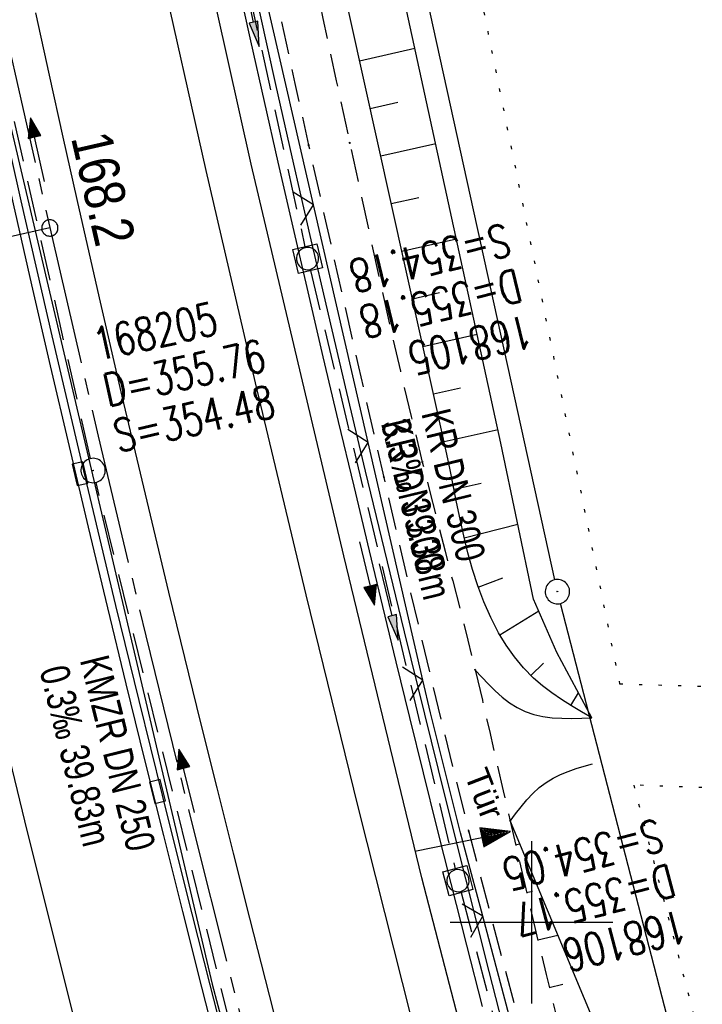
# Model space of a CAD drawing. Extents: x 508896 to 509497, y 457065 to 458031.
# Tile 31 of 45: x 509069 to 509111, y 457795 to 457856. Entities that reach past the tile are written whole.
import ezdxf

# ---------------------------------------------------------------- set-up
doc = ezdxf.new("R2010")
doc.units = 0
doc.header["$LTSCALE"] = 10
doc.header["$MEASUREMENT"] = 0
for name, pattern in [('ACHSE', [5.5, 4, -0.5, 0.5, -0.5]), ('AUSGEZOGEN', [0]), ('LT00', [0]), ('LT11', [0.3, 0.2, -0.1]), ('LT17', [0.15, 0.1, -0.05]), ('PUNKTX2_STR', [0.6, 0.1, -0.5]), ('STRICHLINIE2', [0.375, 0.25, -0.125])]:
    doc.linetypes.add(name, pattern=pattern)
doc.layers.get('0').update_dxf_attribs({"linetype": 'LT00'})
for name, color, linetype in [('--EK_FBR', 1, 'LT00'), ('--EK_Halt-Pfeil', 4, 'LT00'), ('--EK_Haltung', 7, 'STRICHLINIE2'), ('--EK_Haltung-Text', 140, 'LT00'), ('--EK_Schacht-Text', 5, 'LT00'), ('--EK_ST-93-1', 30, 'LT17'), ('--EL_DFK_AB_L', 21, 'LT00'), ('--EL_DFK_AB_P', 7, 'LT00'), ('--EL_Halt-Pfeil', 4, 'LT00'), ('--EL_Haltung', 182, 'STRICHLINIE2'), ('--EL_Haltung-Text', 182, 'LT00'), ('--WASSER_GRENZE', 180, 'PUNKTX2_STR'), ('-AX-093', 35, 'ACHSE'), ('-ST-93-1', 250, 'LT00'), ('DFK_AB_L', 21, 'LT00'), ('DFK_AB_P', 7, 'LT00'), ('PFEIL', 140, 'AUSGEZOGEN'), ('TOR_TEXT_B', 11, 'Continuous'), ('V113_AFBR_BAB', 250, 'LT00'), ('V113_BOESCH', 250, 'LT00'), ('V113_BOSCHUNG', 250, 'LT00'), ('V113_EINFAHRT', 250, 'LT00'), ('V113_FELDWEG', 250, 'LT11'), ('V113_GRABEN', 250, 'LT00'), ('V113_H_BORD', 8, 'LT00'), ('V113_KA_MULD', 182, 'LT00'), ('V113_KA_PRUF', 182, 'LT00'), ('V113_LD_MARK', 250, 'LT00'), ('V113_RASTER', 250, 'LT00'), ('V113_RINNE', 182, 'LT00'), ('V113_SINKK', 182, 'LT00'), ('V113_TOR', 10, 'LT00'), ('V113_ZAUN', 40, 'LT00')]:
    doc.layers.add(name, color=color, linetype=linetype)
doc.styles.add('Beschrift', font='ARIAL.TTF')
doc.styles.add('Haltungsbeschriftung', font='ARIAL.TTF', dxfattribs={"width": 0.75})
doc.styles.add('schachtbeschriftung', font='romans.shx', dxfattribs={"width": 0.75, "height": 2})

# ---------------------------------------------------------------- blocks, each defined once
blk = doc.blocks.new('SYMB0003')
at = {"color": 0, "linetype": 'ByBlock'}
for p, q in [((-0.015712, 0), (0.010166, 0.012015)), ((0, -0.021257), (-0.015712, 0)), ((0.010166, 0.012015), (0, -0.021257))]:
    blk.add_line(p, q, dxfattribs=at)
for points in [[(-0.031395, 0.499013), (-0.093691, 0.491144), (-0.154509, 0.475528), (-0.21289, 0.452414), (-0.267913, 0.422164), (-0.318712, 0.385257), (-0.364484, 0.342274), (-0.404509, 0.293893), (-0.438154, 0.240877), (-0.464888, 0.184062), (-0.484292, 0.124345), (-0.496058, 0.062667), (-0.5, 0)], [(0.5, 0), (0.496057, 0.062667), (0.484292, 0.124345), (0.464888, 0.184062), (0.438153, 0.240877), (0.404509, 0.293893), (0.364484, 0.342274), (0.318712, 0.385257), (0.267913, 0.422164), (0.21289, 0.452414), (0.154509, 0.475528), (0.093691, 0.491144), (0.031395, 0.499013), (-0.031395, 0.499013)], [(-0.5, 0), (-0.496058, -0.062667), (-0.484292, -0.124345), (-0.464888, -0.184062), (-0.438154, -0.240877), (-0.404509, -0.293893), (-0.364485, -0.342274), (-0.318712, -0.385257), (-0.267914, -0.422164), (-0.21289, -0.452414), (-0.154509, -0.475529), (-0.093691, -0.491144), (-0.031395, -0.499014), (0.031395, -0.499014)], [(0.031395, -0.499014), (0.093691, -0.491144), (0.154509, -0.475529), (0.21289, -0.452414), (0.267914, -0.422164), (0.318712, -0.385257), (0.364485, -0.342274), (0.404509, -0.293893), (0.438154, -0.240877), (0.464889, -0.184062), (0.484292, -0.124345), (0.496058, -0.062667), (0.5, 0)]]:
    blk.add_lwpolyline(points, dxfattribs=at)
blk = doc.blocks.new('Pfreil3')
at = {"layer": 'PFEIL'}
blk.add_hatch(color=256, dxfattribs=at).paths.add_polyline_path([(-1.549, 0.273), (-1.549, -0.273), (0, 0)])
for p, q in [((-1.549, 0), (-4.831, 0)), ((-1.549, -0.273), (-1.549, 0.273)), ((-1.549, 0.273), (0, 0)), ((0, 0), (-1.549, -0.273))]:
    blk.add_line(p, q, dxfattribs=at)
blk = doc.blocks.new('SYMB0011')
at = {"color": 0, "linetype": 'ByBlock'}
for p, q in [((0.5, 0), (-0.5, 0)), ((0, 0.5), (0, -0.5))]:
    blk.add_line(p, q, dxfattribs=at)
blk = doc.blocks.new('SYMB0070')
at = {"color": 0, "linetype": 'ByBlock'}
for p, q in [((-0.5, 0), (0.2, 0)), ((0.5, 0), (0.2, 0.1)), ((0.2, 0.1), (0.2, 0)), ((0.468, 0), (0.21, 0.086)), ((0.21, 0.086), (0.21, -0.086)), ((0.21, -0.086), (0.468, 0)), ((0.22, -0.072), (0.437, 0)), ((0.23, -0.058), (0.405, 0)), ((0.24, -0.045), (0.374, 0)), ((0.342, 0), (0.25, 0.031)), ((0.25, 0.031), (0.25, -0.031)), ((0.25, -0.031), (0.342, 0)), ((0.26, -0.017), (0.31, 0)), ((0.27, -0.003), (0.279, 0))]:
    blk.add_line(p, q, dxfattribs=at)
for points in [[(0.2, 0), (0.2, -0.1), (0.5, 0)], [(0.437, 0), (0.22, 0.072), (0.22, -0.072)], [(0.405, 0), (0.23, 0.058), (0.23, -0.058)], [(0.374, 0), (0.24, 0.045), (0.24, -0.045)], [(0.31, 0), (0.26, 0.017), (0.26, -0.017)], [(0.279, 0), (0.27, 0.003), (0.27, -0.003)]]:
    blk.add_lwpolyline(points, dxfattribs=at)
blk = doc.blocks.new('SYMB0024')
at = {"color": 0, "linetype": 'ByBlock'}
for p, q in [((-0.5, 0.5), (0, 0)), ((0, 0), (0.5, 0.5))]:
    blk.add_line(p, q, dxfattribs=at)
blk = doc.blocks.new('SYMB0652')
at = {"color": 0, "linetype": 'ByBlock'}
blk.add_lwpolyline([(-0.15, -0.075), (0.15, -0.075), (0.15, 0.075), (-0.15, 0.075), (-0.15, -0.075)], dxfattribs=at)
blk = doc.blocks.new('SYMB1210')
at = {"color": 0, "linetype": 'ByBlock'}
blk.add_line((0.018815, -0.179014), (0.055623, -0.17119), dxfattribs=at)
for points in [[(-0.2, -0.2), (-0.2, 0.2), (0.2, 0.2), (0.2, -0.2), (-0.2, -0.2)], [(0.018815, 0.179014), (-0.018815, 0.179014), (-0.055623, 0.17119), (-0.09, 0.155885), (-0.120444, 0.133766), (-0.145623, 0.105801), (-0.164438, 0.073213), (-0.176067, 0.037424), (-0.18, 0)], [(0.18, 0), (0.176067, 0.037424), (0.164438, 0.073213), (0.145623, 0.105801), (0.120444, 0.133766), (0.09, 0.155885), (0.055623, 0.17119), (0.018815, 0.179014)], [(-0.18, 0), (-0.176067, -0.037424), (-0.164438, -0.073213), (-0.145623, -0.105801), (-0.120444, -0.133766), (-0.09, -0.155885), (-0.055623, -0.17119), (-0.018815, -0.179014), (0.018815, -0.179014)], [(0.055623, -0.17119), (0.09, -0.155885), (0.120444, -0.133766), (0.145623, -0.105801), (0.164438, -0.073213), (0.176067, -0.037424), (0.18, 0)]]:
    blk.add_lwpolyline(points, dxfattribs=at)
blk = doc.blocks.new('SYMB2')
at = {"color": 0, "linetype": 'ByBlock', "flags": 128}
for points in [[(-0.031395, 0.499013), (-0.093691, 0.491144), (-0.154509, 0.475528), (-0.21289, 0.452414), (-0.267913, 0.422164), (-0.318712, 0.385257), (-0.364484, 0.342274), (-0.404509, 0.293893), (-0.438154, 0.240877), (-0.464888, 0.184062), (-0.484292, 0.124345), (-0.496058, 0.062667), (-0.5, 0)], [(-0.5, 0), (-0.496058, -0.062667), (-0.484292, -0.124345), (-0.464888, -0.184062), (-0.438154, -0.240877), (-0.404509, -0.293893), (-0.364485, -0.342274), (-0.318712, -0.385257), (-0.267914, -0.422164), (-0.21289, -0.452414), (-0.154509, -0.475529), (-0.093691, -0.491144), (-0.031395, -0.499014), (0.031395, -0.499014)], [(0.5, 0), (0.496057, 0.062667), (0.484292, 0.124345), (0.464888, 0.184062), (0.438153, 0.240877), (0.404509, 0.293893), (0.364484, 0.342274), (0.318712, 0.385257), (0.267913, 0.422164), (0.21289, 0.452414), (0.154509, 0.475528), (0.093691, 0.491144), (0.031395, 0.499013), (-0.031395, 0.499013)], [(0.031395, -0.499014), (0.093691, -0.491144), (0.154509, -0.475529), (0.21289, -0.452414), (0.267914, -0.422164), (0.318712, -0.385257), (0.364485, -0.342274), (0.404509, -0.293893), (0.438154, -0.240877), (0.464889, -0.184062), (0.484292, -0.124345), (0.496058, -0.062667), (0.5, 0)]]:
    blk.add_lwpolyline(points, dxfattribs=at)

msp = doc.modelspace()

# ---------------------------------------------------------------- linework, layer by layer
at = {"layer": '--EK_FBR'}
msp.add_lwpolyline([(509118.866, 457710.525), (509111.875, 457733.915), (509105.573, 457756.287), (509099.311, 457779.351), (509093.246, 457802.736), (509088.446, 457822.548), (509082.751, 457846.651), (509077.808, 457868.846), (509072.927, 457892.132), (509068.281, 457915.614), (509064, 457939.002), (509059.781, 457963.33), (509056.225, 457985.851), (509055.658, 457989.641)], dxfattribs=at)
at = {"layer": '--EK_FBR', "color": 2}
msp.add_lwpolyline([(509069.475, 457855.97), (509070.317, 457852.135), (509071.166, 457848.301), (509072.023, 457844.47), (509073.396, 457838.422), (509074.794, 457832.379), (509076.217, 457826.343), (509077.666, 457820.312), (509078.646, 457816.298), (509079.635, 457812.286), (509080.633, 457808.276), (509081.639, 457804.268), (509082.65, 457800.262), (509083.854, 457795.517), (509085.065, 457790.774)], dxfattribs=at)
at = {"layer": '--EK_Haltung'}
for p, q in [((509077.749, 457879.292), (509086.056, 457841.573)), ((509072.858, 457828.534), (509064.395, 457866.113)), ((509086.393, 457840.112), (509095.294, 457803.296)), ((509082.413, 457789.866), (509073.203, 457827.074)), ((509095.66, 457801.841), (509105.401, 457764.699))]:
    msp.add_line(p, q, dxfattribs=at)
at = {"layer": '--EK_ST-93-1', "ltscale": 2.5}
msp.add_line((509070.362, 457842.724), (509031.343, 457833.926), dxfattribs=at)
at = {"layer": '--EL_DFK_AB_L'}
for p, q in [((509101.429, 457821.081), (509073.771, 457946.897)), ((509134.253, 457693.925), (509101.778, 457819.622))]:
    msp.add_line(p, q, dxfattribs=at)
at = {"layer": '--EL_Haltung'}
for p, q in [((509077.749, 457879.292), (509086.056, 457841.573)), ((509072.858, 457828.534), (509064.395, 457866.113)), ((509086.393, 457840.112), (509095.294, 457803.296)), ((509082.413, 457789.866), (509073.203, 457827.074)), ((509095.66, 457801.841), (509105.401, 457764.699))]:
    msp.add_line(p, q, dxfattribs=at)
at = {"layer": '--WASSER_GRENZE', "ltscale": 0.2}
for p, q in [((509069.012, 457994.797), (509105.41, 457814.679)), ((509105.41, 457814.679), (509223.05, 457811.21)), ((509106.28, 457808.449), (509128.1, 457724.879)), ((509251.979, 457802.936), (509106.28, 457808.449))]:
    msp.add_line(p, q, dxfattribs=at)
at = {"layer": '-AX-093', "ltscale": 0.2}
msp.add_lwpolyline([(509043.273, 457984.858), (509044.222, 457978.663), (509046.216, 457966.188), (509048.288, 457953.726), (509050.439, 457941.277), (509052.669, 457928.842), (509054.977, 457916.422), (509057.364, 457904.016), (509059.83, 457891.626), (509062.374, 457879.251), (509064.996, 457866.893), (509067.697, 457854.552), (509070.475, 457842.228), (509073.332, 457829.922), (509076.266, 457817.634), (509079.279, 457805.365), (509082.369, 457793.116), (509085.536, 457780.886), (509088.781, 457768.676), (509092.103, 457756.488), (509095.502, 457744.32), (509098.978, 457732.175), (509102.531, 457720.051)], dxfattribs=at)
at = {"layer": 'DFK_AB_L'}
for p, q in [((509101.429, 457821.081), (509073.771, 457946.897)), ((509134.253, 457693.925), (509101.778, 457819.622))]:
    msp.add_line(p, q, dxfattribs=at)
at = {"layer": 'V113_AFBR_BAB'}
msp.add_lwpolyline([(509118.866, 457710.525), (509111.875, 457733.915), (509105.573, 457756.287), (509099.311, 457779.351), (509093.246, 457802.736), (509088.446, 457822.548), (509082.751, 457846.651), (509077.808, 457868.846), (509072.927, 457892.132), (509068.281, 457915.614), (509064, 457939.002), (509059.781, 457963.33), (509056.225, 457985.851), (509055.658, 457989.641)], dxfattribs=at)
at = {"layer": 'V113_AFBR_BAB', "color": 0}
msp.add_lwpolyline([(509069.475, 457855.97), (509070.317, 457852.135), (509071.166, 457848.301), (509072.023, 457844.47), (509073.396, 457838.422), (509074.794, 457832.379), (509076.217, 457826.343), (509077.666, 457820.312), (509078.646, 457816.298), (509079.635, 457812.286), (509080.633, 457808.276), (509081.639, 457804.268), (509082.65, 457800.262), (509083.854, 457795.517), (509085.065, 457790.774)], dxfattribs=at)
at = {"layer": 'V113_BOESCH'}
for points in [[(509103.712, 457812.595), (509101.55, 457816.601), (509100.118, 457819.895), (509098.113, 457829.492), (509087.658, 457877.541), (509077.56, 457925.448), (509071.545, 457958.317), (509067.034, 457985.601), (509065.877, 457993.586)], [(509103.712, 457812.595), (509101.55, 457816.601), (509100.118, 457819.895), (509098.113, 457829.492), (509087.658, 457877.541), (509077.56, 457925.448), (509071.545, 457958.317), (509067.034, 457985.601), (509065.877, 457993.586)], [(509103.712, 457812.595), (509103.078, 457812.958), (509102.45, 457813.329), (509101.833, 457813.714), (509101.236, 457814.12), (509100.662, 457814.555), (509100.118, 457815.026), (509099.503, 457815.655), (509098.94, 457816.337), (509098.429, 457817.062), (509097.969, 457817.819), (509097.482, 457818.756), (509097.058, 457819.721), (509096.689, 457820.709), (509096.367, 457821.716), (509096.084, 457822.739), (509095.832, 457823.773), (509095.603, 457824.816), (509095.388, 457825.862), (509095.179, 457826.91), (509094.968, 457827.953), (509094.747, 457828.99), (509084.65, 457874.534)], [(509103.712, 457812.595), (509103.078, 457812.958), (509102.45, 457813.329), (509101.833, 457813.714), (509101.236, 457814.12), (509100.662, 457814.555), (509100.118, 457815.026), (509099.503, 457815.655), (509098.94, 457816.337), (509098.429, 457817.062), (509097.969, 457817.819), (509097.482, 457818.756), (509097.058, 457819.721), (509096.689, 457820.709), (509096.367, 457821.716), (509096.084, 457822.739), (509095.832, 457823.773), (509095.603, 457824.816), (509095.388, 457825.862), (509095.179, 457826.91), (509094.968, 457827.953), (509094.747, 457828.99), (509084.65, 457874.534)], [(509098.678, 457806.231), (509104.414, 457792.469), (509111.718, 457766.475), (509118.593, 457741.984), (509122.675, 457728.88), (509125.038, 457723.294), (509126.355, 457721.61)], [(509098.678, 457806.231), (509104.414, 457792.469), (509111.718, 457766.475), (509118.593, 457741.984), (509122.675, 457728.88), (509125.038, 457723.294), (509126.355, 457721.61)]]:
    msp.add_lwpolyline(points, dxfattribs=at)
at = {"layer": 'V113_BOSCHUNG'}
for p, q in [((509089.421, 457853.011), (509092.826, 457853.786)), ((509090.071, 457850.082), (509091.768, 457850.468)), ((509090.72, 457847.154), (509094.102, 457847.922)), ((509091.37, 457844.225), (509093.055, 457844.608)), ((509092.019, 457841.296), (509095.378, 457842.06)), ((509092.668, 457838.367), (509094.342, 457838.747)), ((509093.317, 457835.438), (509096.654, 457836.197)), ((509093.967, 457832.509), (509095.629, 457832.887)), ((509094.612, 457829.596), (509097.933, 457830.317)), ((509095.228, 457826.661), (509096.891, 457827.022)), ((509095.857, 457823.668), (509099.154, 457824.506)), ((509096.717, 457820.629), (509098.223, 457821.191)), ((509098.044, 457817.69), (509100.438, 457819.16)), ((509099.949, 457815.188), (509100.722, 457815.957)), ((509102.416, 457813.35), (509102.887, 457814.123)), ((509099.013, 457804.769), (509099.263, 457804.826)), ((509099.689, 457801.846), (509100.062, 457801.931)), ((509100.379, 457798.922), (509101.604, 457799.211)), ((509101.085, 457796.004), (509101.927, 457796.209))]:
    msp.add_line(p, q, dxfattribs=at)
at = {"layer": 'V113_EINFAHRT'}
for points in [[(509096.525, 457815.523), (509096.933, 457815.084), (509097.344, 457814.655), (509097.763, 457814.244), (509098.194, 457813.862), (509098.64, 457813.517), (509099.106, 457813.218), (509099.595, 457812.976), (509100.129, 457812.791), (509100.688, 457812.666), (509101.268, 457812.591), (509101.864, 457812.557), (509102.473, 457812.553), (509103.091, 457812.569), (509103.712, 457812.595)], [(509098.678, 457806.231), (509099.014, 457806.677), (509099.355, 457807.115), (509099.708, 457807.536), (509100.079, 457807.932), (509100.472, 457808.294), (509100.894, 457808.615), (509101.323, 457808.874), (509101.777, 457809.096), (509102.253, 457809.288), (509102.743, 457809.458), (509103.244, 457809.612), (509103.75, 457809.759)]]:
    msp.add_lwpolyline(points, dxfattribs=at)
at = {"layer": 'V113_FELDWEG', "flags": 128}
for points in [[(509061.669, 457991.962), (509062.2, 457988.396), (509063.129, 457982.25), (509064.071, 457976.105), (509065.023, 457969.961), (509065.503, 457966.894), (509065.986, 457963.827), (509066.476, 457960.761), (509066.974, 457957.697), (509067.482, 457954.634), (509068.001, 457951.573), (509068.534, 457948.515), (509069.075, 457945.497), (509069.627, 457942.482), (509070.189, 457939.468), (509070.756, 457936.455), (509071.327, 457933.443), (509071.897, 457930.43), (509072.465, 457927.417), (509073.026, 457924.403), (509073.5, 457921.819), (509073.97, 457919.235), (509074.438, 457916.65), (509074.906, 457914.065), (509075.377, 457911.481), (509075.852, 457908.897), (509076.335, 457906.316), (509076.827, 457903.736), (509077.331, 457901.158), (509077.923, 457898.218), (509078.53, 457895.282), (509079.151, 457892.348), (509079.783, 457889.416), (509080.423, 457886.486), (509081.068, 457883.556), (509081.716, 457880.628), (509082.365, 457877.7), (509083.012, 457874.771), (509083.851, 457870.941), (509084.684, 457867.111), (509085.513, 457863.279), (509086.338, 457859.446), (509087.161, 457855.614), (509087.985, 457851.781), (509088.811, 457847.948), (509089.419, 457845.138), (509090.032, 457842.328), (509090.653, 457839.521), (509091.285, 457836.716), (509091.93, 457833.914), (509092.594, 457831.117), (509093.277, 457828.324), (509093.737, 457826.494), (509094.204, 457824.666), (509094.675, 457822.839), (509095.145, 457821.012), (509095.613, 457819.184), (509096.074, 457817.355), (509096.525, 457815.523), (509096.969, 457813.668), (509097.403, 457811.81), (509097.831, 457809.951), (509098.255, 457808.091), (509098.678, 457806.231), (509099.22, 457803.87), (509099.768, 457801.51), (509100.324, 457799.152), (509100.891, 457796.796), (509101.471, 457794.444), (509102.064, 457792.096), (509102.692, 457789.677), (509103.335, 457787.262), (509103.99, 457784.851), (509104.654, 457782.441), (509105.325, 457780.033), (509106, 457777.627), (509106.677, 457775.22), (509107.352, 457772.814), (509108.024, 457770.406), (509108.689, 457767.996), (509109.346, 457765.584), (509109.945, 457763.348), (509110.538, 457761.11), (509111.129, 457758.871), (509111.721, 457756.633), (509112.319, 457754.396), (509112.925, 457752.163), (509113.545, 457749.933), (509114.182, 457747.707), (509114.839, 457745.488), (509115.52, 457743.276), (509116.23, 457741.072), (509116.763, 457739.48), (509117.309, 457737.891), (509117.862, 457736.305), (509118.419, 457734.719), (509118.975, 457733.134), (509119.526, 457731.547), (509120.067, 457729.958), (509120.594, 457728.365), (509121.102, 457726.767), (509121.588, 457725.163), (509122.046, 457723.551), (509122.472, 457721.93), (509122.766, 457720.722), (509123.045, 457719.509), (509123.314, 457718.293), (509123.577, 457717.076), (509123.84, 457715.859), (509124.107, 457714.643), (509124.383, 457713.429), (509124.879, 457711.384), (509125.412, 457709.349), (509125.975, 457707.322), (509126.565, 457705.303), (509127.179, 457703.289), (509127.81, 457701.281), (509128.457, 457699.276), (509129.113, 457697.274), (509129.775, 457695.274), (509130.438, 457693.274), (509131.099, 457691.273), (509131.944, 457688.686), (509132.779, 457686.097), (509133.608, 457683.507), (509134.433, 457680.916), (509135.257, 457678.325), (509136.082, 457675.735), (509136.911, 457673.147), (509137.746, 457670.561), (509138.59, 457667.978), (509139.341, 457665.708), (509140.098, 457663.44), (509140.857, 457661.171), (509141.614, 457658.902), (509142.365, 457656.63), (509143.108, 457654.355), (509143.839, 457652.074), (509144.356, 457650.43), (509144.869, 457648.784), (509145.382, 457647.138), (509145.899, 457645.493), (509146.424, 457643.852), (509146.962, 457642.215), (509147.517, 457640.585), (509148.092, 457638.963), (509148.692, 457637.35), (509149.321, 457635.748), (509149.983, 457634.16), (509150.682, 457632.586), (509151.422, 457631.028), (509151.765, 457630.338), (509152.108, 457629.647), (509152.441, 457628.954), (509152.755, 457628.255), (509153.041, 457627.545), (509153.308, 457626.77), (509153.54, 457625.982), (509153.743, 457625.184), (509153.925, 457624.379), (509154.095, 457623.569), (509154.261, 457622.757), (509154.429, 457621.946), (509154.607, 457621.138), (509154.804, 457620.335), (509155.033, 457619.513), (509155.284, 457618.698), (509155.552, 457617.888), (509155.831, 457617.082), (509156.116, 457616.277), (509163.031, 457596.871), (509169.695, 457579.416), (509175.965, 457562.519)], [(509059.167, 457990.996), (509059.62, 457988.073), (509060.112, 457984.957), (509060.61, 457981.841), (509061.11, 457978.725), (509061.611, 457975.61), (509062.109, 457972.494), (509062.601, 457969.377), (509063.012, 457966.737), (509063.421, 457964.096), (509063.829, 457961.455), (509064.241, 457958.814), (509064.659, 457956.175), (509065.085, 457953.537), (509065.524, 457950.902), (509065.978, 457948.269), (509066.417, 457945.815), (509066.869, 457943.363), (509067.332, 457940.913), (509067.802, 457938.465), (509068.278, 457936.017), (509068.756, 457933.569), (509069.234, 457931.122), (509069.71, 457928.674), (509070.18, 457926.225), (509070.643, 457923.775), (509071.111, 457921.238), (509071.571, 457918.699), (509072.026, 457916.16), (509072.478, 457913.619), (509072.93, 457911.08), (509073.386, 457908.54), (509073.848, 457906.002), (509074.318, 457903.466), (509074.801, 457900.932), (509075.381, 457897.984), (509075.978, 457895.04), (509076.59, 457892.099), (509077.215, 457889.16), (509077.849, 457886.223), (509078.49, 457883.288), (509079.137, 457880.353), (509079.785, 457877.419), (509080.433, 457874.485), (509081.271, 457870.674), (509082.105, 457866.863), (509082.938, 457863.051), (509083.77, 457859.24), (509084.604, 457855.429), (509085.441, 457851.618), (509086.283, 457847.809), (509087.805, 457840.994), (509089.347, 457834.183), (509090.907, 457827.376), (509091.628, 457824.256), (509092.355, 457821.137), (509093.09, 457818.02), (509093.833, 457814.906), (509094.588, 457811.794), (509095.357, 457808.686), (509096.14, 457805.581), (509096.848, 457802.833), (509097.566, 457800.089), (509098.293, 457797.346), (509099.026, 457794.605), (509099.761, 457791.864), (509100.946, 457787.454), (509102.133, 457783.044), (509103.324, 457778.635), (509104.521, 457774.228), (509105.724, 457769.823), (509106.935, 457765.42), (509108.332, 457760.39), (509109.742, 457755.363), (509111.168, 457750.341), (509112.609, 457745.323), (509114.067, 457740.31), (509115.241, 457736.321), (509116.424, 457732.334), (509117.617, 457728.35), (509118.816, 457724.368), (509120.021, 457720.388), (509121.231, 457716.41), (509122.444, 457712.432), (509123.778, 457708.066), (509125.116, 457703.7), (509126.457, 457699.336), (509127.803, 457694.974), (509129.155, 457690.613), (509130.356, 457686.758), (509131.564, 457682.906), (509132.781, 457679.056), (509134.007, 457675.209), (509135.244, 457671.366), (509136.494, 457667.527), (509137.358, 457664.901), (509138.226, 457662.277), (509139.098, 457659.654), (509139.97, 457657.031), (509140.842, 457654.408), (509141.712, 457651.784), (509142.43, 457649.61), (509143.147, 457647.435), (509143.867, 457645.261), (509144.591, 457643.089), (509145.323, 457640.919), (509146.064, 457638.753), (509146.819, 457636.591), (509147.588, 457634.435), (509148.375, 457632.285), (509149.183, 457630.143), (509149.752, 457628.67), (509150.327, 457627.2), (509150.903, 457625.729), (509151.475, 457624.258), (509152.038, 457622.783), (509152.586, 457621.303), (509153.116, 457619.816), (509153.469, 457618.785), (509153.813, 457617.751), (509154.151, 457616.714), (509154.487, 457615.677), (509161.552, 457595.925), (509168.263, 457578.46), (509174.497, 457561.824)]]:
    msp.add_lwpolyline(points, dxfattribs=at)
at = {"layer": 'V113_GRABEN'}
for points in [[(509081.882, 457857.972), (509082.708, 457854.236), (509083.542, 457850.502), (509084.386, 457846.77), (509085.301, 457842.779), (509086.227, 457838.79), (509087.162, 457834.803), (509088.106, 457830.818), (509089.056, 457826.834), (509090.01, 457822.852), (509090.831, 457819.437), (509091.657, 457816.023), (509092.487, 457812.611), (509093.324, 457809.2), (509094.169, 457805.791), (509095.023, 457802.384), (509095.985, 457798.599), (509096.959, 457794.818)], [(509083.251, 457856.008), (509084.244, 457851.55), (509085.249, 457847.095), (509086.357, 457842.259), (509087.482, 457837.426), (509088.62, 457832.597), (509089.771, 457827.771), (509090.932, 457822.947), (509092.164, 457817.874), (509093.407, 457812.803), (509094.662, 457807.736), (509095.93, 457802.672), (509097.373, 457796.983), (509098.833, 457791.299)]]:
    msp.add_lwpolyline(points, dxfattribs=at)
at = {"layer": 'V113_H_BORD'}
msp.add_lwpolyline([(509042.253, 457984.465), (509051.959, 457925.916), (509063.647, 457867.236), (509080.341, 457796.2), (509092.218, 457751.548), (509119.942, 457660.357), (509144.412, 457590.771), (509169.438, 457526.599), (509196.658, 457462.522), (509226.846, 457396.406), (509237.291, 457374.302), (509273.52, 457300.185), (509300.023, 457247.768), (509301.774, 457242.872), (509307.307, 457232.156), (509330.363, 457187.458), (509366.292, 457118.024)], dxfattribs=at)
at = {"layer": 'V113_LD_MARK'}
for points in [[(509052.92, 457988.583), (509054.901, 457975.837), (509056.989, 457962.966), (509059.193, 457949.934), (509061.485, 457936.917), (509063.864, 457923.916), (509066.33, 457910.931), (509068.884, 457897.963), (509071.523, 457885.012), (509074.249, 457872.079), (509077.061, 457859.164), (509079.958, 457846.269), (509082.987, 457833.196), (509086.103, 457820.144), (509089.307, 457807.113), (509092.598, 457794.104), (509095.977, 457781.117), (509099.442, 457768.154), (509102.995, 457755.213), (509106.618, 457742.355), (509110.326, 457729.521), (509114.121, 457716.712)], [(509033.755, 457981.183), (509035.709, 457968.802), (509037.796, 457956.119), (509039.963, 457943.449), (509042.212, 457930.794), (509044.542, 457918.152), (509046.952, 457905.526), (509049.442, 457892.915), (509052.011, 457880.319), (509054.66, 457867.741), (509057.388, 457855.179), (509060.194, 457842.635), (509063.079, 457830.109), (509066.041, 457817.601), (509068.802, 457806.244), (509071.628, 457794.903), (509074.518, 457783.579), (509077.475, 457772.273), (509080.497, 457760.984), (509083.586, 457749.714), (509086.742, 457738.462), (509089.966, 457727.23), (509093.258, 457716.017)]]:
    msp.add_lwpolyline(points, dxfattribs=at)
at = {"layer": 'V113_RASTER'}
for p, q in [((509100, 457805), (509100, 457795)), ((509105, 457800), (509095, 457800))]:
    msp.add_line(p, q, dxfattribs=at)
at = {"layer": 'V113_RINNE'}
for points in [[(509055.886, 457901.785), (509057.083, 457895.771), (509058.297, 457889.76), (509059.224, 457885.222), (509060.159, 457880.685), (509061.105, 457876.151), (509062.062, 457871.619), (509063.03, 457867.089), (509064.023, 457862.507), (509065.028, 457857.927), (509066.043, 457853.35), (509067.07, 457848.776), (509068.105, 457844.203), (509069.242, 457839.226), (509070.391, 457834.251), (509071.552, 457829.278), (509072.726, 457824.31), (509073.914, 457819.344), (509075.047, 457814.672), (509076.192, 457810.004), (509077.349, 457805.338), (509078.518, 457800.675), (509079.697, 457796.015), (509081.153, 457790.317)], [(509081.387, 457791.583), (509080.224, 457796.151), (509078.753, 457801.983), (509077.296, 457807.818), (509075.855, 457813.657), (509074.431, 457819.5), (509072.446, 457827.787), (509070.499, 457836.083), (509068.589, 457844.388), (509066.03, 457855.795), (509063.541, 457867.218), (509062.33, 457872.904), (509061.135, 457878.593), (509059.955, 457884.286), (509058.79, 457889.982), (509057.583, 457895.961), (509056.391, 457901.944)]]:
    msp.add_lwpolyline(points, dxfattribs=at)
at = {"layer": 'V113_ZAUN'}
for p, q in [((509086.587, 457844.148), (509083.223, 457858.766)), ((509089.951, 457829.53), (509086.587, 457844.148)), ((509093.315, 457814.913), (509089.951, 457829.53)), ((509100.853, 457785.877), (509097.003, 457800.374))]:
    msp.add_line(p, q, dxfattribs=at)
msp.add_lwpolyline([(509097.003, 457800.374), (509095.92, 457804.453), (509095.621, 457805.513), (509093.78, 457812.89), (509093.315, 457814.913)], dxfattribs=at)

# ---------------------------------------------------------------- block references
at = {"layer": '--EK_Halt-Pfeil', "yscale": 4, "zscale": 4}
for p, xscale, rotation in [((509069.602, 457847.543), 3.99999999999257, 102.6935700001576), ((509089.872, 457821.469), 4.000000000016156, 283.5905099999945), ((509078.779, 457808.71), 3.999999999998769, 103.9034700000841)]:
    msp.add_blockref('SYMB0070', p, dxfattribs=dict(at, xscale=xscale, rotation=rotation))
at = {"layer": '--EL_DFK_AB_P', "xscale": 1.500000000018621, "yscale": 1.5, "zscale": 1.5, "rotation": 264.7377099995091}
msp.add_blockref('SYMB0003', (509101.59, 457820.349), dxfattribs=at)
at = {"layer": '--EL_Halt-Pfeil', "yscale": 4, "zscale": 4}
for p, xscale, rotation in [((509069.602, 457847.543), 3.99999999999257, 102.6935700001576), ((509089.872, 457821.469), 4.000000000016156, 283.5905099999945), ((509078.779, 457808.71), 3.999999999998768, 103.903470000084)]:
    msp.add_blockref('SYMB0070', p, dxfattribs=dict(at, xscale=xscale, rotation=rotation))
at = {"layer": '-ST-93-1', "rotation": 274.1956499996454}
msp.add_blockref('SYMB2', (509070.362, 457842.724), dxfattribs=at)
at = {"layer": 'DFK_AB_P', "xscale": 1.500000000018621, "yscale": 1.5, "zscale": 1.5, "rotation": 264.7377099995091}
msp.add_blockref('SYMB0003', (509101.59, 457820.349), dxfattribs=at)
at = {"layer": 'PFEIL', "xscale": -1}
for p, rotation in [((509083.23, 457853.881), 102.517510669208), ((509091.785, 457817.364), 103.7674257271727)]:
    msp.add_blockref('Pfreil3', p, dxfattribs=dict(at, rotation=rotation))
at = {"layer": 'V113_FELDWEG', "xscale": 0.1000000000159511, "yscale": 0.09999999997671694, "zscale": 0.1, "rotation": 291.1131099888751}
for p in [(509086.283, 457847.809), (509088.811, 457847.948), (509093.277, 457828.324), (509090.907, 457827.376), (509096.525, 457815.523), (509098.678, 457806.231), (509096.14, 457805.581)]:
    msp.add_blockref('SYMB0011', p, dxfattribs=at)
at = {"layer": 'V113_KA_MULD', "yscale": 3.799999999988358, "zscale": 3.8}
for p, xscale, rotation in [((509086.217, 457840.841), 3.800000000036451, 283.2057412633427), ((509095.47, 457802.567), 3.800000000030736, 284.2302969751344)]:
    msp.add_blockref('SYMB1210', p, dxfattribs=dict(at, xscale=xscale, rotation=rotation))
at = {"layer": 'V113_KA_PRUF', "xscale": 1.499999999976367, "yscale": 1.5, "zscale": 1.5, "rotation": 291.1131099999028}
msp.add_blockref('SYMB0003', (509073.023, 457827.802), dxfattribs=at)
at = {"layer": 'V113_SINKK', "yscale": 4.5, "zscale": 4.5}
for p, xscale, rotation in [((509072.22, 457827.607), 4.500000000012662, 283.4702960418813), ((509076.978, 457808.056), 4.500000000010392, 284.0194318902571)]:
    msp.add_blockref('SYMB0652', p, dxfattribs=dict(at, xscale=xscale, rotation=rotation))
at = {"layer": 'V113_TOR', "xscale": 5.999999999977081, "yscale": 5.999999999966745, "zscale": 6, "rotation": 11.76437568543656}
msp.add_blockref('SYMB0070', (509095.761, 457804.987), dxfattribs=at)
at = {"layer": 'V113_ZAUN', "yscale": 2.099999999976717, "zscale": 2.1}
for p, xscale, rotation in [((509086.587, 457844.148), 2.099999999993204, 102.9582700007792), ((509089.951, 457829.53), 2.099999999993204, 102.9582700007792), ((509093.315, 457814.913), 2.099999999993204, 102.9582700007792), ((509097.003, 457800.374), 2.099999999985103, 104.8725500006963)]:
    msp.add_blockref('SYMB0024', p, dxfattribs=dict(at, xscale=xscale, rotation=rotation))

# ---------------------------------------------------------------- texts
at = {"layer": '--EK_Haltung-Text', "style": 'Haltungsbeschriftung', "width": 0.75}
for s, rotation, p in [('KR DN 300', -76.40949, (509093.208, 457831.328)), ('3.3‰ 39.38m', -76.40949, (509090.72, 457830.727)), ('KMZR DN 250', -76.09653, (509072.199, 457816.147)), ('0.3‰ 39.83m', -76.09653, (509069.714, 457815.532))]:
    msp.add_text(s, height=1.8, rotation=rotation, dxfattribs=at).set_placement(p)
at = {"layer": '--EK_Schacht-Text', "style": 'schachtbeschriftung', "width": 0.75}
for s, rotation, p in [('S=354.18', -166.4095, (509098.393, 457843.011)), ('D=355.18', -166.4095, (509099.07, 457840.212)), ('168205', 12.69359, (509073.3, 457834.537)), ('168105', -166.4095, (509099.746, 457837.412)), ('D=355.76', 12.69359, (509073.933, 457831.728)), ('S=354.48', 12.69359, (509074.566, 457828.918)), ('S=354.05', -165.30582, (509107.752, 457806.39)), ('D=355.17', -165.30582, (509108.482, 457803.604)), ('168106', -165.30582, (509109.213, 457800.818))]:
    msp.add_text(s, height=2, rotation=rotation, dxfattribs=at).set_placement(p)
at = {"layer": '--EL_Haltung-Text', "style": 'Haltungsbeschriftung', "width": 0.75}
for s, rotation, p in [('KR DN 300', -76.40949, (509090.72, 457830.727)), ('KMZR DN 250', -76.09653, (509072.199, 457816.147))]:
    msp.add_text(s, height=1.8, rotation=rotation, dxfattribs=at).set_placement(p)
at = {"layer": '-ST-93-1', "style": 'Beschrift', "width": 0.8}
msp.add_text('  168.2', height=2.5, rotation=-77.12753, dxfattribs=at).set_placement((509071.312, 457849.787))
at = {"layer": 'TOR_TEXT_B', "insert": (509095.82, 457809.104), "char_height": 1.5, "attachment_point": 7, "rotation": 291.1131, "style": 'Beschrift'}
msp.add_mtext('Tür', dxfattribs=at)

doc.saveas('drawing.dxf')
